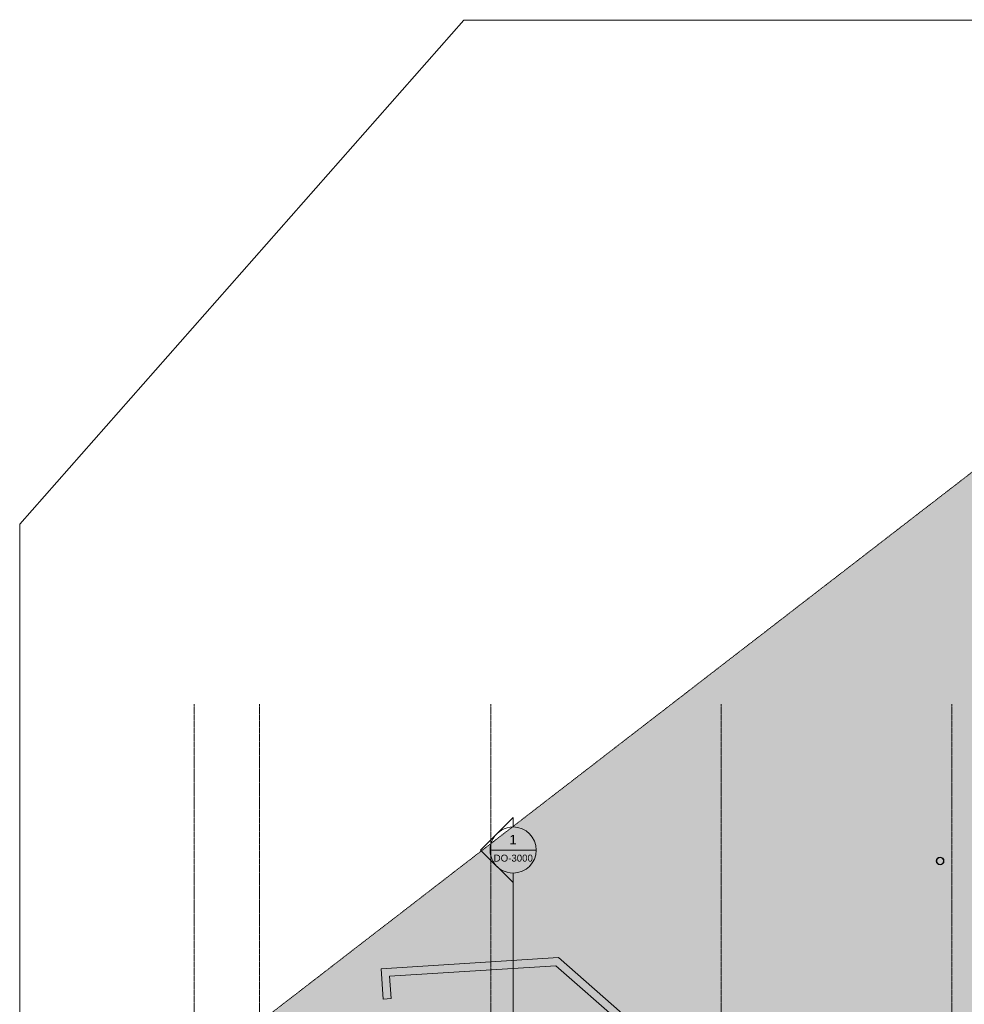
# Model space of a CAD drawing. Header units: millimetres. Extents: x 12177 to 91867, y 4659 to 113498.
# Tile 60 of 70: x 16166 to 40738, y 87874 to 113498. Entities that reach past the tile are written whole.
import ezdxf

# ---------------------------------------------------------------- set-up
doc = ezdxf.new("R2010")
doc.units = ezdxf.units.MM
for name, pattern in [('ARC Dash', [4, 2, -2]), ('ARC Grid Line', [22.225, 12.7, -3.175, 3.175, -3.175]), ('ARC Section Line', [17, 10, -3, 0, -1, 0, -3])]:
    doc.linetypes.add(name, pattern=pattern)
for name, color, linetype, lineweight in [('A--A2__Ruwbouw', 8, 'Continuous', 9), ('A--AR9__AlgVoorz', 1, 'Continuous', 9), ('A--L$01A__Algemeen', 7, 'Continuous', 9), ('A--L$07A__Stramien', 1, 'Continuous', 13), ('A--L22__Binnenwanden', 2, 'Continuous', 9), ('A--L28__Hoofddraagconstructies', 3, 'Continuous', 9), ('A--LD30__DetailPenMiddel', 3, 'Continuous', 9), ('A--LR9__AlgVoorz', 7, 'Continuous', 9)]:
    doc.layers.add(name, color=color, linetype=linetype, lineweight=lineweight)
doc.styles.add('Arial_1', font='arial.ttf', dxfattribs={"height": 250})
doc.styles.add('Arial_2', font='arial.ttf', dxfattribs={"height": 180})

# ---------------------------------------------------------------- blocks, each defined once
blk = doc.blocks.new('28_SCF_ARC_stalen_kolom_rond - Stalen kolom ø200mm-1729722-DO-Begane grond - Nieuwe situatie')
at = {"layer": 'A--L28__Hoofddraagconstructies'}
h = blk.add_hatch(color=9, dxfattribs=at)
h.paths.add_polyline_path([(16, -98), (17, -98), (50, -87), (77, -64), (95, -31), (100, 0), (94, 34), (69, 71), (45, 88), (16, 98), (-17, 98), (-50, 87), (-77, 64), (-95, 31), (-100, 0), (-94, -34), (-77, -64), (-45, -88), (-16, -98)])
h.paths.add_polyline_path([(-16, -89), (-50, -74), (-77, -45), (-85, -31), (-90, 0), (-77, 45), (-61, 64), (-45, 78), (-16, 89), (17, 88), (61, 64), (77, 45), (85, 31), (90, 0), (77, -45), (69, -58), (45, -78), (16, -89)])
for radius, start, end in [(100, 360, 180), (100, 180, 360), (90, 0, 180), (90, 180, 360)]:
    blk.add_arc((0, 0), radius, start, end, dxfattribs=at)
blk = doc.blocks.new('Section - Default-5518-DO-Begane grond - Nieuwe situatie')
at = {"layer": 'A--L$01A__Algemeen', "lineweight": 13}
for p, q in [((-6, 8.49), (-14.49, 0)), ((-6, 8.49), (2.49, 0)), ((-12, 0), (-14.49, 0)), ((0, 0), (2.49, 0))]:
    blk.add_line(p, q, dxfattribs=at)
for start, end in [(360, 180), (180, 360)]:
    blk.add_arc((-6, 0), 6, start, end, dxfattribs=at)

msp = doc.modelspace()

# ---------------------------------------------------------------- hatches: boundary and pattern name
at = {"layer": 'A--A2__Ruwbouw'}
for points in [[(25579.7, 88589.1), (30112.3, 88877.4), (29889.4, 89073.7), (25566.3, 88798.7), (25578.8, 88602.4)], [(31851.8, 87345.4), (31832.9, 87641.9), (30185.8, 89092.5), (29889.4, 89073.7), (31738.1, 87445.5)], [(25616.5, 88010.1), (25826.1, 88023.4), (25789.3, 88602.4), (25579.7, 88589.1), (25615.7, 88023.4)]]:
    msp.add_hatch(color=9, dxfattribs=at).paths.add_polyline_path(points)
at = {"layer": 'A--AR9__AlgVoorz'}
h = msp.add_hatch(color=7, dxfattribs=at)
h.paths.add_polyline_path([(20664.3, 86065.3), (31887.8, 86780.5), (31851.8, 87345.4), (30112.3, 88877.4), (25789.3, 88602.4), (25826.1, 88023.4), (25616.5, 88010.1), (25566.3, 88798.7), (30185.8, 89092.5), (32055.8, 87445.5), (32097.3, 86793.8), (32209.8, 86793.8), (32221.1, 86616.3), (49055.5, 87688.9), (49043.7, 87873.6), (49065.6, 87875), (43196.3, 93042.4), (43335, 93200.1), (49362, 87893.8), (50427.8, 87961.7), (52954.8, 90824.3), (52570.1, 96748), (52554.5, 96727.7), (52530, 96709.8), (52501.2, 96700), (52468.2, 96700), (52425.2, 96720.5), (52401, 96748), (52391, 96767.7), (52385.6, 96798.4), (52401, 96848.9), (52425.2, 96876.4), (52441.1, 96887.1), (52469.9, 96896.9), (52502.9, 96896.9), (52545.9, 96876.4), (52564.6, 96864.8), (52539.2, 97257.9), (52723.8, 97269.9), (52665.8, 98168), (52481.2, 98156.1), (51713.3, 110043.4), (20673.4, 86072.4)])
h.paths.add_polyline_path([(36174.7, 86963.7), (36172.9, 86963.7), (36130, 86984.2), (36105.7, 87011.7), (36092.7, 87048.4), (36090.3, 87062.2), (36105.7, 87112.6), (36130, 87140.1), (36145.9, 87150.8), (36174.7, 87160.6), (36207.7, 87160.6), (36250.6, 87140.1), (36274.9, 87112.6), (36284.9, 87092.9), (36290.1, 87061), (36274.9, 87011.7), (36250.6, 86984.2), (36234.7, 86973.5), (36205.9, 86963.7)])
h.paths.add_polyline_path([(36205.9, 86973.5), (36251.6, 86997.9), (36266.9, 87017.6), (36274.9, 87031.4), (36280.3, 87062.2), (36266.9, 87106.7), (36251.6, 87126.4), (36235.3, 87140.1), (36205.9, 87150.8), (36169.1, 87148.8), (36129, 87126.4), (36113.7, 87106.7), (36105.7, 87092.9), (36102.6, 87049), (36113.7, 87017.6), (36129, 86997.9), (36145.3, 86984.2), (36174.7, 86973.5)])
h.paths.add_polyline_path([(44655.4, 87570.2), (44620.7, 87570.2), (44579.6, 87589.1), (44553.5, 87618.2), (44543.5, 87637.9), (44538, 87668.7), (44553.5, 87719.2), (44577.7, 87746.6), (44593.6, 87757.3), (44622.4, 87767.2), (44655.4, 87767.2), (44698.4, 87746.6), (44722.6, 87719.2), (44732.6, 87699.5), (44738, 87668.7), (44722.6, 87618.2), (44698.4, 87590.7), (44682.5, 87580)])
h.paths.add_polyline_path([(44653.7, 87580), (44699.3, 87604.4), (44714.6, 87624.1), (44722.6, 87637.9), (44728, 87668.7), (44714.6, 87713.3), (44699.3, 87733), (44683, 87746.6), (44653.7, 87757.3), (44616.8, 87755.3), (44576.8, 87733), (44561.4, 87713.3), (44553.5, 87699.5), (44548, 87668.7), (44561.4, 87624.1), (44576.8, 87604.4), (44607.2, 87585.6), (44622.4, 87580)])
h.paths.add_polyline_path([(40127.1, 91506.5), (40092.4, 91506.5), (40049.5, 91527.1), (40025.2, 91554.5), (40015.2, 91574.2), (40009.8, 91605), (40025.2, 91655.5), (40049.5, 91683), (40065.4, 91693.7), (40094.2, 91703.5), (40127.1, 91703.5), (40170.1, 91683), (40194.4, 91655.5), (40204.4, 91635.8), (40209.8, 91605), (40194.4, 91554.5), (40170.1, 91527.1), (40154.2, 91516.4)])
h.paths.add_polyline_path([(40094.2, 91516.4), (40131, 91518.4), (40171.1, 91540.7), (40186.4, 91560.4), (40194.4, 91574.2), (40199.8, 91605), (40186.4, 91649.6), (40171.1, 91669.3), (40154.8, 91683), (40125.4, 91693.7), (40088.6, 91691.6), (40048.5, 91669.3), (40033.2, 91649.6), (40025.2, 91635.8), (40019.8, 91605), (40033.2, 91560.4), (40048.5, 91540.7), (40064.8, 91527.1), (40092.4, 91517)])
h.paths.add_polyline_path([(44046.4, 96049.1), (44011.6, 96049.1), (43968.7, 96069.6), (43944.4, 96097.1), (43934.4, 96116.8), (43929, 96147.6), (43944.4, 96198.1), (43968.7, 96225.5), (43984.6, 96236.2), (44013.4, 96246.1), (44046.4, 96246.1), (44089.3, 96225.5), (44113.6, 96198.1), (44123.6, 96178.4), (44129, 96147.6), (44113.6, 96097.1), (44089.3, 96069.6), (44073.4, 96058.9)])
h.paths.add_polyline_path([(44013.4, 96058.9), (44050.2, 96061), (44090.3, 96083.3), (44105.6, 96103), (44113.6, 96116.8), (44119, 96147.6), (44105.6, 96192.2), (44090.3, 96211.9), (44074, 96225.5), (44044.6, 96236.2), (44007.8, 96234.2), (43967.7, 96211.9), (43952.4, 96192.2), (43944.4, 96178.4), (43939, 96147.6), (43952.4, 96103), (43967.7, 96083.3), (43984, 96069.6), (44011.6, 96059.6)])
h.paths.add_polyline_path([(52469.9, 96709.8), (52506.8, 96711.8), (52546.8, 96734.2), (52562.2, 96753.9), (52570.1, 96779.7), (52562.2, 96843), (52539.2, 96869.1), (52530.6, 96876.4), (52501.2, 96887.1), (52464.3, 96885.1), (52424.3, 96862.7), (52408.9, 96843), (52401, 96829.2), (52395.6, 96798.4), (52408.9, 96753.9), (52424.3, 96734.2), (52440.6, 96720.5), (52468.2, 96710.4)])
h.paths.add_polyline_path([(47965.7, 100591.8), (47931, 100591.8), (47888, 100612.4), (47863.8, 100639.8), (47853.8, 100659.5), (47848.4, 100690.3), (47863.8, 100740.8), (47888, 100768.2), (47903.9, 100778.9), (47932.7, 100788.8), (47965.7, 100788.8), (48008.7, 100768.2), (48032.9, 100740.8), (48042.9, 100721.1), (48048.4, 100690.3), (48032.9, 100639.8), (48008.7, 100612.4), (47992.8, 100601.7)])
h.paths.add_polyline_path([(47964, 100601.7), (48009.6, 100626), (48025, 100645.7), (48032.9, 100659.5), (48038.4, 100690.3), (48025, 100734.9), (48009.6, 100754.6), (47993.4, 100768.2), (47964, 100778.9), (47927.2, 100776.9), (47887.1, 100754.6), (47871.8, 100734.9), (47863.8, 100721.1), (47858.4, 100690.3), (47871.8, 100645.7), (47887.1, 100626), (47903.4, 100612.4), (47932.7, 100601.7)])
h.paths.add_polyline_path([(51909.3, 105164.6), (51876.3, 105164.6), (51833.3, 105185.1), (51809.1, 105212.6), (51799.1, 105232.3), (51793.6, 105263.1), (51809.1, 105313.5), (51833.3, 105341), (51849.2, 105351.7), (51878, 105361.5), (51911, 105361.5), (51954, 105341), (51978.2, 105313.5), (51991.5, 105275.5), (51991.5, 105250.6), (51978.2, 105212.6), (51954, 105185.1), (51938.1, 105174.4), (51911, 105164.6)])
h.paths.add_polyline_path([(51878, 105174.4), (51914.9, 105176.5), (51954.9, 105198.8), (51970.3, 105218.5), (51978.2, 105232.3), (51983.6, 105263.1), (51970.3, 105307.6), (51954.9, 105327.3), (51938.6, 105341), (51909.3, 105351.7), (51872.4, 105349.7), (51832.4, 105327.3), (51817, 105307.6), (51809.1, 105293.8), (51803.6, 105263.1), (51817, 105218.5), (51832.4, 105198.8), (51848.6, 105185.1), (51876.3, 105175.1)])

# ---------------------------------------------------------------- linework, layer by layer
at = {"layer": 'A--L$01A__Algemeen', "lineweight": 13}
msp.add_line((28401.3, 91888.9), (29601.3, 91888.9), dxfattribs=at)
at = {"layer": 'A--L$01A__Algemeen', "linetype": 'ARC Section Line', "lineweight": 13}
msp.add_line((29001.3, 42270.2), (29001.3, 91288.9), dxfattribs=at)
at = {"layer": 'A--L$07A__Stramien', "linetype": 'ARC Grid Line'}
for p, q in [((20704.3, 95686.5), (20704.3, 39742)), ((22402.3, 95686.5), (22402.3, 39742)), ((28417.3, 95686.5), (28417.3, 39742)), ((34417.3, 95686.5), (34417.3, 39742)), ((40417.3, 95686.5), (40417.3, 39742))]:
    msp.add_line(p, q, dxfattribs=at)
at = {"layer": 'A--L22__Binnenwanden', "lineweight": 15}
for p, q in [((30185.8, 89092.5), (25566.3, 88798.7)), ((32055.8, 87445.5), (30185.8, 89092.5)), ((25566.3, 88798.7), (25616.5, 88010.1)), ((25789.3, 88602.4), (30112.3, 88877.4)), ((30112.3, 88877.4), (31851.8, 87345.4)), ((25826.1, 88023.4), (25789.3, 88602.4)), ((25616.5, 88010.1), (25826.1, 88023.4))]:
    msp.add_line(p, q, dxfattribs=at)
at = {"layer": 'A--LD30__DetailPenMiddel', "linetype": 'ARC Dash'}
msp.add_line((20140.7, 85661), (56186.3, 113497.7), dxfattribs=at)
at = {"layer": 'A--LR9__AlgVoorz'}
for p, q in [((27717.4, 113487.1), (16165.5, 100371.1)), ((51675.7, 113487.1), (27717.4, 113487.1)), ((16165.5, 100371.1), (16165.5, 85778.7)), ((25566.3, 88798.7), (30185.8, 89092.5)), ((30185.8, 89092.5), (32055.8, 87445.5)), ((25616.5, 88010.1), (25566.3, 88798.7)), ((30112.3, 88877.4), (25789.3, 88602.4)), ((31851.8, 87345.4), (30112.3, 88877.4)), ((25789.3, 88602.4), (25826.1, 88023.4)), ((25826.1, 88023.4), (25616.5, 88010.1))]:
    msp.add_line(p, q, dxfattribs=at)

# ---------------------------------------------------------------- block references
at = {"layer": 'A--L$01A__Algemeen', "lineweight": 13, "extrusion": (0, 0, -1), "xscale": 99.99999999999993, "yscale": 99.99999999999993, "zscale": 99.99999999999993, "rotation": 270.0000000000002}
msp.add_blockref('Section - Default-5518-DO-Begane grond - Nieuwe situatie', (-29001.3, 91288.9), dxfattribs=at)
at = {"layer": 'A--L28__Hoofddraagconstructies'}
msp.add_blockref('28_SCF_ARC_stalen_kolom_rond - Stalen kolom ø200mm-1729722-DO-Begane grond - Nieuwe situatie', (40109.8, 91605), dxfattribs=at)

# ---------------------------------------------------------------- texts
at = {"layer": 'A--L$01A__Algemeen', "lineweight": 13, "attachment_point": 1}
for s, insert, char_height, width, style in [('1', (28901.7, 92283.5), 250, 232.489, 'Arial_1'), ('DO-3000', (28495.2, 91768.1), 180, 1218.565, 'Arial_2')]:
    msp.add_mtext(s, dxfattribs=dict(at, insert=insert, char_height=char_height, width=width, style=style))

doc.saveas('drawing.dxf')
